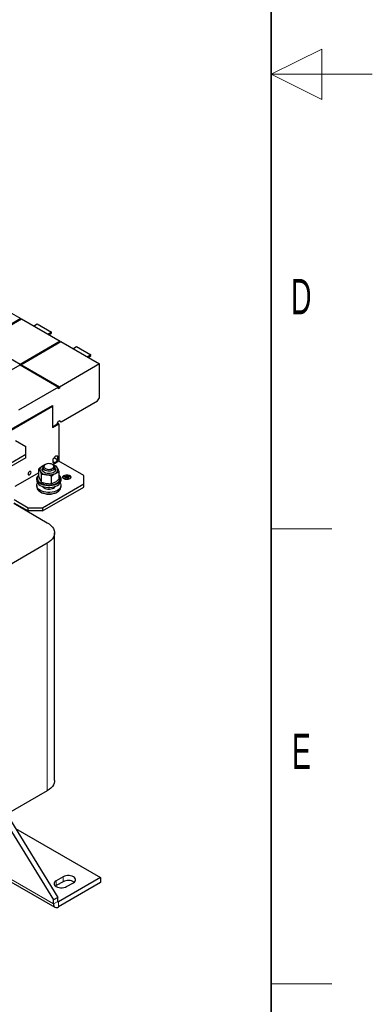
# Model space of a CAD drawing. Header units: millimetres. Extents: x 5 to 418, y 2 to 292.
# Tile 40 of 43: x 383 to 418, y 55 to 153. Entities that reach past the tile are written whole.
import ezdxf

# ---------------------------------------------------------------- set-up
doc = ezdxf.new("R2010")
doc.units = ezdxf.units.MM
doc.layers.add('SLD-0', color=7, linetype='Continuous')
doc.styles.add('SLDTEXTSTYLE0', font='TXT', dxfattribs={"width": 0.605})

msp = doc.modelspace()

# ---------------------------------------------------------------- linework, layer by layer
at = {"color": 7, "linetype": 'Continuous', "lineweight": 25}
for p, q in [((379.3918, 125.2803), (383.2101, 123.076)), ((383.2101, 123.076), (379.2503, 120.7901)), ((379.321, 120.7493), (383.2808, 123.0352)), ((383.2101, 122.9944), (383.2101, 123.076)), ((383.2808, 123.0352), (387.0992, 120.8309)), ((384.4865, 122.3392), (384.8365, 122.5413)), ((384.8365, 122.5413), (386.2507, 121.7249)), ((386.2507, 121.7249), (385.9007, 121.5228)), ((386.0115, 121.4588), (386.2507, 121.6709)), ((386.2507, 121.6709), (386.2507, 121.7249)), ((383.1394, 118.545), (379.321, 120.7493)), ((387.0992, 120.8309), (383.1394, 118.545)), ((383.2101, 118.5041), (387.1699, 120.7901)), ((387.0992, 120.7493), (387.0992, 120.8309)), ((387.1699, 120.7901), (390.9883, 118.5858)), ((388.3755, 120.0941), (388.7256, 120.2961)), ((388.7256, 120.2961), (390.1398, 119.4797)), ((390.1398, 119.4797), (389.7898, 119.2777)), ((389.9006, 119.2137), (390.1398, 119.4258)), ((390.1398, 119.4258), (390.1398, 119.4797)), ((379.1653, 116.2099), (383.1394, 118.5041)), ((383.1394, 118.545), (383.1394, 118.5041)), ((383.1394, 118.5041), (386.9578, 116.2998)), ((387.0285, 116.2998), (383.2101, 118.5041)), ((383.2101, 118.5041), (383.2101, 118.4633)), ((390.9883, 118.5858), (387.0285, 116.2998)), ((390.9883, 115.2461), (390.9883, 118.5858)), ((386.9578, 116.2998), (382.9837, 114.0056)), ((386.9578, 116.1365), (386.9578, 116.2998)), ((387.0285, 116.1773), (386.9578, 116.2182)), ((387.0285, 116.1773), (386.9578, 116.1365)), ((387.0285, 116.2998), (387.0285, 116.1773)), ((390.8115, 114.9399), (390.9883, 115.2461)), ((382.0434, 111.9931), (386.3497, 114.479)), ((382.0441, 111.9098), (386.3461, 114.3933)), ((386.2737, 114.4351), (386.3461, 114.3933)), ((386.3461, 114.3933), (386.3461, 112.2784)), ((386.3497, 114.479), (386.3497, 112.3642)), ((387.2053, 112.8581), (390.8115, 114.9399)), ((386.3461, 112.2784), (386.9931, 112.6519)), ((386.3461, 112.3662), (386.3497, 112.3642)), ((386.3497, 112.3642), (386.781, 112.6132)), ((386.781, 112.6132), (386.9578, 112.9194)), ((386.9931, 112.6519), (386.8508, 112.7341)), ((386.9578, 112.9194), (387.0285, 112.9602)), ((386.9931, 112.6519), (386.9931, 108.9693)), ((387.0285, 112.9602), (387.2053, 112.8581)), ((387.0992, 112.9193), (387.0285, 112.9602)), ((387.0992, 112.9193), (387.2053, 112.8581)), ((382.6727, 111.0155), (383.698, 110.4236)), ((383.698, 109.6072), (383.698, 110.4236)), ((383.698, 109.6072), (379.4554, 107.1579)), ((383.698, 109.2805), (379.4554, 106.8313)), ((383.698, 109.2805), (383.698, 109.6072)), ((386.6396, 109.4698), (386.3868, 109.1553)), ((386.3868, 109.1553), (386.3868, 108.8182)), ((386.5222, 109.3238), (386.8924, 109.1101)), ((386.8924, 109.4472), (386.6396, 109.4698)), ((386.8924, 109.1101), (386.8924, 109.4472)), ((384.9923, 107.48), (384.9923, 108.2061)), ((385.3961, 108.3473), (385.3961, 108.0838)), ((385.6477, 108.636), (385.5718, 108.5922)), ((386.4205, 108.5922), (386.3445, 108.636)), ((386.9931, 108.9693), (386.3801, 108.6155)), ((386.3868, 108.9416), (386.6396, 108.7956)), ((386.3868, 108.8182), (386.6396, 108.7956)), ((386.5961, 108.0838), (386.5961, 108.3473)), ((386.6396, 108.7956), (386.8924, 109.1101)), ((389.461, 107.5447), (386.9931, 108.9693)), ((384.9923, 107.8143), (382.6215, 106.4456)), ((384.7961, 107.2081), (384.7961, 107.055)), ((385.2613, 106.9005), (385.2613, 107.6266)), ((386.2651, 106.7453), (386.2651, 107.4714)), ((386.9999, 107.1695), (386.9999, 107.8956)), ((387.1961, 107.055), (387.1961, 107.2081)), ((387.3889, 107.3814), (387.3889, 107.3733)), ((387.5166, 107.4429), (387.552, 107.4633)), ((387.6754, 107.3509), (387.5166, 107.4429)), ((387.5237, 107.4388), (387.552, 107.4551)), ((387.5337, 107.2694), (387.6754, 107.3509)), ((387.569, 107.249), (387.5337, 107.2694)), ((387.5408, 107.2653), (387.6754, 107.3427)), ((387.552, 107.4633), (387.9049, 107.2588)), ((387.552, 107.4551), (387.552, 107.4633)), ((387.552, 107.4551), (387.8979, 107.2548)), ((387.7107, 107.3305), (387.569, 107.249)), ((387.6754, 107.3427), (387.6754, 107.3509)), ((387.6758, 107.4734), (387.7112, 107.4937)), ((387.9228, 107.3302), (387.6758, 107.4734)), ((387.6829, 107.4693), (387.7112, 107.4856)), ((387.8695, 107.2385), (387.7107, 107.3305)), ((387.7112, 107.4937), (387.9583, 107.3506)), ((387.7112, 107.4856), (387.7112, 107.4937)), ((387.7112, 107.4856), (387.9512, 107.3466)), ((387.8173, 107.514), (387.8527, 107.5344)), ((387.9938, 107.4118), (387.8173, 107.514)), ((387.8244, 107.5099), (387.8527, 107.5263)), ((387.8527, 107.5344), (388.0292, 107.4322)), ((387.8527, 107.5263), (387.8527, 107.5344)), ((387.8527, 107.5263), (388.0221, 107.4281)), ((387.9049, 107.2588), (387.8695, 107.2385)), ((387.9583, 107.3506), (387.9228, 107.3302)), ((388.0292, 107.4322), (387.9938, 107.4118)), ((388.1389, 107.3733), (388.1389, 107.3814)), ((389.461, 106.7283), (389.461, 107.5447)), ((384.7961, 106.5651), (384.7961, 106.412)), ((385.3597, 104.3607), (389.461, 106.7283)), ((385.3597, 104.0341), (389.461, 106.4017)), ((385.3932, 106.456), (385.3852, 106.437)), ((385.3961, 106.455), (385.3961, 106.4207)), ((386.6071, 106.437), (386.5961, 106.4619)), ((386.5961, 106.4207), (386.5961, 106.455)), ((387.1961, 106.412), (387.1961, 106.5651)), ((389.461, 106.4017), (389.461, 106.7283)), ((385.1475, 105.9222), (385.1917, 105.8967)), ((386.8006, 105.8967), (386.8448, 105.9222)), ((382.5095, 104.7921), (385.83, 102.8752)), ((382.54, 104.8455), (383.9455, 104.0341)), ((382.5667, 105.1567), (383.9455, 104.3607)), ((383.9455, 104.3607), (385.3597, 104.3607)), ((383.9455, 104.0341), (383.9455, 104.3607)), ((385.3597, 104.3607), (385.3597, 104.0341)), ((385.3597, 104.0341), (383.9455, 104.0341)), ((386.5622, 77.3585), (386.5622, 101.8547)), ((385.83, 100.8342), (371.1221, 92.3436)), ((385.83, 76.338), (371.1221, 67.8473)), ((381.3946, 73.7775), (386.4416, 65.5458)), ((381.8188, 74.0224), (386.8659, 65.7907)), ((382.6821, 72.6144), (391.1085, 67.75)), ((380.5443, 68.3051), (386.5866, 64.817)), ((387.3962, 67.8316), (386.7244, 67.4438)), ((387.3962, 67.3417), (386.7244, 66.9539)), ((391.1085, 67.75), (386.9366, 65.3416)), ((391.1085, 67.2601), (386.9366, 64.8516)), ((387.7498, 66.8519), (388.4215, 67.2397)), ((391.1085, 67.75), (391.1085, 67.2601)), ((386.7244, 66.9539), (386.6493, 66.9029)), ((386.8659, 65.7907), (386.4416, 65.5458)), ((386.4416, 65.1375), (386.4416, 65.5458)), ((386.8659, 65.3824), (386.8659, 65.7907))]:
    msp.add_line(p, q, dxfattribs=at)
at = {"color": 7, "linetype": 'Continuous', "lineweight": 18}
for p, q in [((385.83, 76.338), (385.83, 100.8342)), ((380.7494, 68.4235), (386.4416, 65.1375)), ((386.7244, 67.4438), (386.7244, 66.9539)), ((387.3962, 67.8316), (387.3962, 67.3417)), ((386.4416, 65.1375), (386.8659, 65.3824)), ((386.8659, 65.3824), (386.9366, 65.3416)), ((386.9366, 65.3416), (386.9366, 64.8516))]:
    msp.add_line(p, q, dxfattribs=at)
at = {"color": 7, "linetype": 'Continuous', "lineweight": 25, "flags": 128}
for points in [[(386.5961, 108.2877), (386.6426, 108.2165), (386.6652, 108.1277), (386.6516, 108.0383), (386.6027, 107.9532), (386.5212, 107.8768), (386.4113, 107.8134), (386.279, 107.7663), (386.1315, 107.7381), (385.9767, 107.7303), (385.8229, 107.7433), (385.6785, 107.7764), (385.5512, 107.8278), (385.4478, 107.8949), (385.3741, 107.9738), (385.3339, 108.0605), (385.3293, 108.1502), (385.3608, 108.238), (385.3961, 108.2877)], [(385.5183, 108.5568), (385.4482, 108.5287), (385.3597, 108.4839)], [(385.5718, 108.5922), (385.5071, 108.5479), (385.436, 108.4714), (385.4001, 108.3871), (385.4017, 108.3003), (385.4406, 108.2164), (385.5144, 108.1408), (385.6185, 108.0781), (385.7464, 108.0323), (385.8899, 108.0064), (386.0401, 108.0018), (386.1875, 108.019), (386.3229, 108.0568), (386.4378, 108.1128), (386.5249, 108.1836), (386.5788, 108.2647), (386.5961, 108.3509), (386.5757, 108.4369), (386.5757, 108.4369)], [(386.472, 108.5085), (386.4199, 108.5799), (386.3365, 108.6406), (386.2277, 108.6859), (386.1018, 108.7127), (385.9681, 108.7189), (385.8364, 108.704), (385.7166, 108.6691), (385.6175, 108.6169), (385.5465, 108.5512), (385.5089, 108.4769), (385.5073, 108.3994), (385.5421, 108.3246), (385.6105, 108.258), (385.7075, 108.2045), (385.8259, 108.1681), (385.9569, 108.1514), (386.0909, 108.1558), (386.2178, 108.1809), (386.3283, 108.2249), (386.4141, 108.2844), (386.469, 108.3551), (386.4887, 108.4317), (386.472, 108.5085)], [(383.9448, 107.6995), (383.9556, 107.6429), (383.9864, 107.6075), (384.0325, 107.5985), (384.0869, 107.6174), (384.1413, 107.6613), (384.1874, 107.7235), (384.2182, 107.7945), (384.2291, 107.8636), (384.2182, 107.9202), (384.1874, 107.9556), (384.1413, 107.9646), (384.0869, 107.9457), (384.0325, 107.9018), (383.9864, 107.8396), (383.9556, 107.7686), (383.9448, 107.6995)], [(386.9999, 107.5877), (387.0852, 107.499), (387.1562, 107.3854), (387.1919, 107.2664), (387.1912, 107.1457), (387.1543, 107.0268), (387.0822, 106.9134), (386.9771, 106.8091), (386.8421, 106.7168), (386.6815, 106.6394), (386.5, 106.5794), (386.3033, 106.5384), (386.0972, 106.5178), (385.888, 106.5182), (385.6821, 106.5395), (385.4858, 106.5811), (385.3049, 106.6418), (385.1451, 106.7197), (385.0111, 106.8124), (384.9071, 106.9172), (384.8361, 107.0308), (384.8004, 107.1498), (384.801, 107.2705), (384.8379, 107.3894), (384.9101, 107.5027), (384.9923, 107.5877)], [(384.9923, 107.568), (384.9619, 107.5325), (384.8939, 107.4215), (384.8614, 107.3052), (384.8654, 107.1875), (384.9057, 107.0721), (384.9811, 106.9627), (385.0891, 106.8629), (385.2262, 106.7757), (385.3881, 106.7041), (385.5695, 106.6504), (385.7646, 106.6162), (385.9672, 106.6027), (386.1707, 106.6102), (386.3686, 106.6387), (386.5545, 106.687), (386.7225, 106.7538), (386.8672, 106.8368), (386.9838, 106.9333), (387.0687, 107.0404), (387.1191, 107.1545), (387.1334, 107.2719), (387.1112, 107.3889), (387.0531, 107.5018), (386.9999, 107.568)], [(387.3639, 107.3733), (387.3775, 107.433), (387.4252, 107.4961), (387.503, 107.5483), (387.6039, 107.5849), (387.7191, 107.6027), (387.8383, 107.6002), (387.9508, 107.5774), (388.0467, 107.5365)], [(387.9558, 107.584), (388.0467, 107.5447), (388.1175, 107.4893), (388.1569, 107.4244), (388.1614, 107.3556), (388.1305, 107.2891), (388.0671, 107.2308), (387.9767, 107.1859), (387.8674, 107.1584), (387.7489, 107.1507), (387.6318, 107.1635), (387.5264, 107.1956), (387.4421, 107.2443), (387.3863, 107.3052), (387.3642, 107.3728), (387.3775, 107.4412), (387.4252, 107.5043), (387.503, 107.5565), (387.5175, 107.5633)], [(388.1389, 107.3733), (388.1343, 107.3394), (388.098, 107.275), (388.0291, 107.2202), (387.9341, 107.1804), (387.8226, 107.1594), (387.7052, 107.1594), (387.5936, 107.1804), (387.4987, 107.2202), (387.4298, 107.275), (387.3935, 107.3394), (387.3889, 107.3733)], [(387.6013, 107.1864), (387.5936, 107.1885), (387.4987, 107.2284), (387.4298, 107.2832), (387.3935, 107.3476), (387.3935, 107.4153), (387.4298, 107.4797), (387.4987, 107.5345), (387.5936, 107.5743), (387.7052, 107.5952), (387.8226, 107.5952), (387.9341, 107.5743), (388.0291, 107.5345), (388.0291, 107.5345)], [(388.0291, 107.5345), (388.098, 107.4797), (388.1343, 107.4153), (388.1343, 107.3476), (388.098, 107.2832), (388.0291, 107.2284), (387.9341, 107.1885), (387.8935, 107.1783)], [(384.7961, 107.055), (384.8004, 106.9967), (384.8361, 106.8777), (384.9071, 106.7641), (385.0111, 106.6593), (385.1451, 106.5666), (385.3049, 106.4887), (385.4858, 106.428), (385.6821, 106.3864), (385.888, 106.3651), (386.0972, 106.3647), (386.3033, 106.3853), (386.5, 106.4263), (386.6815, 106.4863), (386.8421, 106.5637), (386.9771, 106.656), (387.0822, 106.7603), (387.1543, 106.8737), (387.1912, 106.9926), (387.1961, 107.055)], [(384.7961, 106.412), (384.8007, 106.3516), (384.837, 106.2327), (384.9086, 106.1192), (385.0131, 106.0146), (385.1476, 105.9221), (385.3078, 105.8445), (385.489, 105.7841), (385.6855, 105.7428), (385.8915, 105.7218), (386.1007, 105.7218), (386.3067, 105.7428), (386.5033, 105.7841), (386.6844, 105.8445), (386.8447, 105.9221), (386.9791, 106.0146), (387.0837, 106.1192), (387.1552, 106.2327), (387.1916, 106.3516), (387.1961, 106.412)], [(387.1186, 106.81), (387.1552, 106.7444), (387.1916, 106.6254), (387.1916, 106.5047), (387.1552, 106.3858), (387.0837, 106.2723), (386.9791, 106.1677), (386.8447, 106.0752), (386.6844, 105.9976), (386.5033, 105.9372), (386.3067, 105.8959), (386.1007, 105.8749), (385.8915, 105.8749), (385.6855, 105.8959), (385.489, 105.9372), (385.3078, 105.9976), (385.1476, 106.0752), (385.0131, 106.1677), (384.9086, 106.2723), (384.837, 106.3858), (384.8007, 106.5047), (384.8007, 106.6254), (384.837, 106.7444), (384.8737, 106.81)], [(385.3738, 106.4568), (385.424, 106.387), (385.5106, 106.3156), (385.6233, 106.2577), (385.7561, 106.2163), (385.9019, 106.1938), (386.0528, 106.1912), (386.2006, 106.2089), (386.3374, 106.2457), (386.4557, 106.2997)], [(385.83, 102.8752), (386.0301, 102.7448), (386.2016, 102.6013), (386.3419, 102.447), (386.449, 102.2841), (386.5212, 102.1149), (386.5576, 101.9419), (386.5576, 101.7676), (386.5212, 101.5946), (386.449, 101.4253), (386.3419, 101.2624), (386.2016, 101.1081), (386.0301, 100.9647), (385.83, 100.8342)], [(386.5622, 77.3585), (386.5576, 77.2713), (386.5212, 77.0983), (386.449, 76.9291), (386.3419, 76.7662), (386.2016, 76.6119), (386.0301, 76.4684), (385.83, 76.338)], [(386.7244, 67.4438), (386.6232, 67.3706), (386.5528, 67.2861), (386.5167, 67.1947), (386.5167, 67.101), (386.5528, 67.0096), (386.6232, 66.9252), (386.7244, 66.8519), (386.8514, 66.7935), (386.9976, 66.7528), (387.1559, 66.732), (387.3183, 66.732), (387.4766, 66.7528), (387.6228, 66.7935), (387.7498, 66.8519)], [(388.4215, 67.2397), (388.5227, 67.313), (388.5932, 67.3974), (388.6293, 67.4888), (388.6293, 67.5825), (388.5932, 67.6739), (388.5227, 67.7583), (388.4215, 67.8316), (388.2946, 67.8901), (388.1483, 67.9307), (387.99, 67.9516), (387.8277, 67.9516), (387.6694, 67.9307), (387.5231, 67.8901), (387.3962, 67.8316)]]:
    msp.add_lwpolyline(points, dxfattribs=at)
at = {"color": 7, "linetype": 'Continuous', "lineweight": 25}
for centre, radius, start, end in [((385.4999, 108.1138), 0.3957, 110.742075, 199.461002), ((386.2317, 108.2482), 0.3923, 28.750567, 61.24489), ((386.2858, 107.9124), 0.6713, 30.288444, 73.724137), ((386.4924, 108.1191), 0.3957, 290.742075, 19.461002), ((385.8124, 108.4348), 0.8216, 213.438879, 266.566498), ((385.9977, 108.9761), 1.3815, 260.228903, 297.357175), ((387.9685, 107.3568), 0.196, 4.825644, 66.494496), ((386.2824, 106.6417), 0.3834, 296.875548, 332.216743), ((385.9961, 107.4201), 1.7228, 242.162801, 297.837199), ((387.9037, 66.3926), 1.0762, 56.562045, 118.132778), ((386.909, 65.3754), 0.0437, 170.785963, 309.203285), ((386.7434, 65.0885), 0.3057, 170.785963, 309.203285)]:
    msp.add_arc(centre, radius, start, end, dxfattribs=at)
for points, knots in [([(384.9923, 108.2061), (385.0185, 108.2297), (385.1382, 108.3375), (385.2626, 108.4197), (385.3597, 108.4839)], [0, 0, 0, 0, 0.2189524, 1, 1, 1, 1]), ([(384.9923, 108.2061), (385.0141, 108.1774), (385.0582, 108.1195), (385.1038, 108.0281), (385.1268, 107.982)], [0, 0, 0, 0, 0.495458, 1, 1, 1, 1]), ([(385.3597, 108.4839), (385.3894, 108.5008), (385.4522, 108.5367), (385.5135, 108.5557), (385.5458, 108.5657)], [0, 0, 0, 0, 0.472065, 1, 1, 1, 1]), ([(386.4558, 108.5669), (386.47, 108.5637), (386.5635, 108.5422), (386.6541, 108.5059), (386.731, 108.4751)], [0, 0, 0, 0, 0.1513256, 1, 1, 1, 1]), ([(386.8655, 108.251), (386.8623, 108.2577), (386.8381, 108.3092), (386.7926, 108.3929), (386.7516, 108.4475), (386.731, 108.4751)], [0, 0, 0, 0, 0.07009, 0.5307844, 1, 1, 1, 1]), ([(386.9999, 107.8956), (386.9781, 107.961), (386.934, 108.093), (386.8885, 108.198), (386.8655, 108.251)], [0, 0, 0, 0, 0.495458, 1, 1, 1, 1]), ([(385.1268, 107.1246), (385.1236, 107.1316), (385.0995, 107.1842), (385.054, 107.2966), (385.013, 107.4185), (384.9923, 107.48)], [0, 0, 0, 0, 0.07009, 0.5307844, 1, 1, 1, 1]), ([(385.1268, 107.982), (385.13, 107.9751), (385.1541, 107.9225), (385.1996, 107.8101), (385.2406, 107.6881), (385.2613, 107.6266)], [0, 0, 0, 0, 0.07009, 0.5307844, 1, 1, 1, 1]), ([(385.7632, 107.6146), (385.7513, 107.6164), (385.6612, 107.6297), (385.4913, 107.6417), (385.3384, 107.6317), (385.2613, 107.6266)], [0, 0, 0, 0, 0.07009, 0.5307844, 1, 1, 1, 1]), ([(386.2651, 107.4714), (386.1836, 107.5023), (386.0191, 107.5648), (385.849, 107.5979), (385.7632, 107.6146)], [0, 0, 0, 0, 0.495458, 1, 1, 1, 1]), ([(386.2651, 107.4714), (386.2913, 107.4949), (386.411, 107.6027), (386.5354, 107.6849), (386.6325, 107.7491)], [0, 0, 0, 0, 0.2189524, 1, 1, 1, 1]), ([(386.6325, 107.7491), (386.6621, 107.7654), (386.7865, 107.834), (386.9076, 107.8689), (386.9999, 107.8956)], [0, 0, 0, 0, 0.2381018, 1, 1, 1, 1]), ([(385.2613, 106.9005), (385.2394, 106.9292), (385.1954, 106.9872), (385.1498, 107.0786), (385.1268, 107.1246)], [0, 0, 0, 0, 0.49545796, 1, 1, 1, 1]), ([(385.2613, 106.9005), (385.3428, 106.8696), (385.5073, 106.8071), (385.6774, 106.774), (385.7632, 106.7573)], [0, 0, 0, 0, 0.495458, 1, 1, 1, 1]), ([(385.7632, 106.7573), (385.7751, 106.7555), (385.8652, 106.7422), (386.035, 106.7302), (386.1879, 106.7402), (386.2651, 106.7453)], [0, 0, 0, 0, 0.07009, 0.5307844, 1, 1, 1, 1]), ([(386.6325, 106.8917), (386.5354, 106.8438), (386.411, 106.7823), (386.2913, 106.7519), (386.2651, 106.7453)], [0, 0, 0, 0, 0.7810476, 1, 1, 1, 1]), ([(386.9999, 107.1695), (386.9076, 107.0895), (386.7865, 106.9846), (386.6621, 106.9096), (386.6325, 106.8917)], [0, 0, 0, 0, 0.76189818, 1, 1, 1, 1])]:
    msp.add_open_spline(points, degree=3, knots=knots, dxfattribs=at)
at = {"layer": 'SLD-0', "lineweight": 35}
msp.add_line((408, 12), (408, 282.5), dxfattribs=at)
at = {"layer": 'SLD-0', "color": 7, "linetype": 'Continuous', "lineweight": 18}
for p, q in [((413, 149.75), (408, 147.25)), ((413, 144.75), (413, 149.75)), ((418, 147.25), (408, 147.25)), ((408, 147.25), (413, 144.75))]:
    msp.add_line(p, q, dxfattribs=at)
at = {"layer": 'SLD-0', "lineweight": 18}
for p, q in [((408, 102.25), (414, 102.25)), ((408, 57.25), (414, 57.25))]:
    msp.add_line(p, q, dxfattribs=at)

# ---------------------------------------------------------------- texts
at = {"layer": 'SLD-0', "char_height": 3.5, "attachment_point": 2, "style": 'SLDTEXTSTYLE0'}
for s, insert in [('D', (410.9597, 127.0011)), ('E', (410.9816, 82.0011))]:
    msp.add_mtext(s, dxfattribs=dict(at, insert=insert))

doc.saveas('drawing.dxf')
